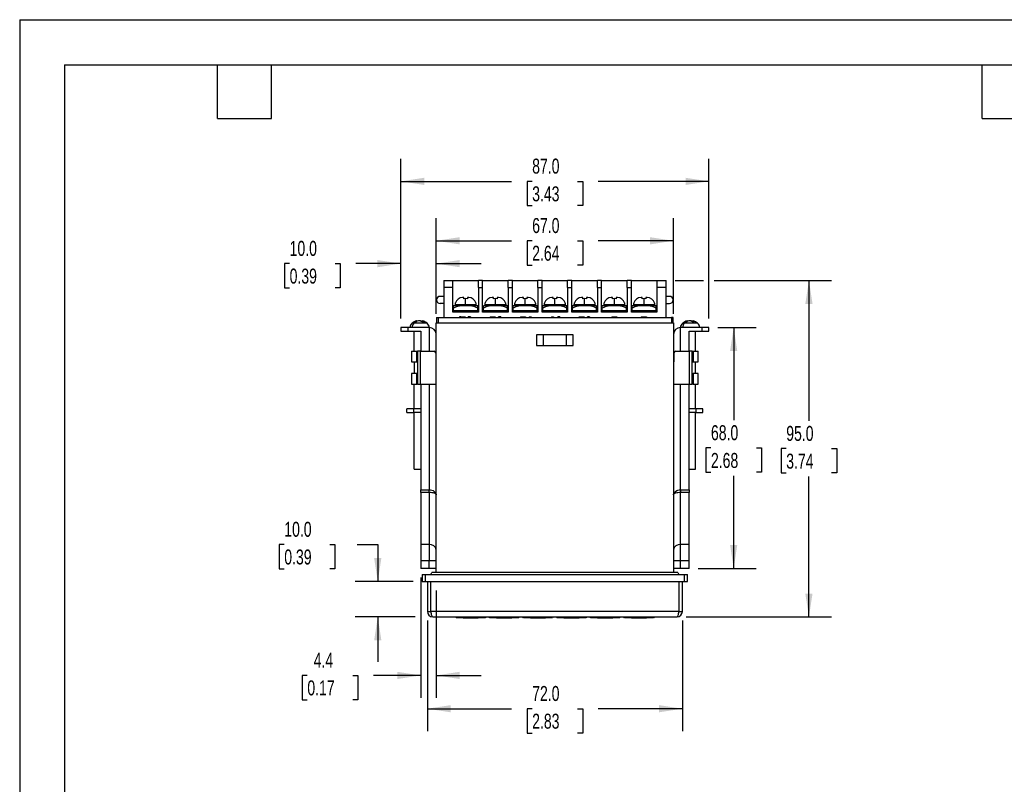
# Model space of a CAD drawing. Header units: millimetres. Extents: x 0 to 559, y 0 to 432.
# Tile 2 of 7: x 0 to 278, y 216 to 432. Entities that reach past the tile are written whole.
import ezdxf

# ---------------------------------------------------------------- set-up
doc = ezdxf.new("R2010")
doc.units = ezdxf.units.MM
doc.header["$LTSCALE"] = 2
doc.layers.add('DIMENSIONS', color=140, linetype='Continuous', lineweight=25)
doc.layers.add('TEXT', color=140, linetype='Continuous', lineweight=25)
doc.styles.add('SLDTEXTSTYLE0', font='TXT', dxfattribs={"width": 0.7})
doc.dimstyles.new('SLDDIMSTYLE1', dxfattribs={"dimtxt": 4.316016, "dimasz": 6.604, "dimexe": 0, "dimexo": 0.0625, "dimgap": 1.079004, "dimtad": 0, "dimtih": 1, "dimtoh": 1, "dimdec": 1, "dimrnd": 1e-09, "dimzin": 4, "dimdsep": 46, "dimtxsty": 'SLDTEXTSTYLE0', "dimsah": 1, "dimcen": 0.09, "dimadec": 0, "dimazin": 1, "dimtfac": 1, "dimtdec": 1, "dimtofl": 0, "dimtmove": 0, "dimatfit": 3, "dimfxl": 0, "dimfrac": 2, "dimtolj": 1, "dimtzin": 12, "dimarcsym": 0})
doc.dimstyles.new('SLDDIMSTYLE2', dxfattribs={"dimtxt": 4.316016, "dimasz": 6.604, "dimexe": 0, "dimexo": 0.0625, "dimgap": 1.079004, "dimtad": 0, "dimtih": 1, "dimtoh": 1, "dimdec": 1, "dimrnd": 1e-09, "dimzin": 4, "dimdsep": 46, "dimtxsty": 'SLDTEXTSTYLE0', "dimsah": 1, "dimcen": 0.09, "dimadec": 0, "dimazin": 1, "dimtfac": 1, "dimtdec": 1, "dimtmove": 0, "dimatfit": 0, "dimfxl": 0, "dimfrac": 2, "dimtolj": 1, "dimtzin": 12, "dimarcsym": 0})
doc.dimstyles.new('SLDDIMSTYLE3', dxfattribs={"dimtxt": 4.316016, "dimasz": 6.604, "dimexe": 0, "dimexo": 0.0625, "dimgap": 1.079004, "dimtad": 0, "dimtih": 1, "dimtoh": 1, "dimdec": 1, "dimrnd": 1e-09, "dimzin": 12, "dimdsep": 46, "dimtxsty": 'SLDTEXTSTYLE0', "dimsah": 1, "dimcen": 0.09, "dimadec": 0, "dimazin": 3, "dimtfac": 1, "dimtdec": 1, "dimtmove": 0, "dimatfit": 0, "dimfxl": 0, "dimfrac": 2, "dimtolj": 1, "dimtzin": 12, "dimarcsym": 0})

# ---------------------------------------------------------------- blocks, each defined once
blk = doc.blocks.new('_D_14')
at = {"layer": 'DIMENSIONS'}
for p, q in [((115.15, 262.14), (115.15, 230.9)), ((187.15, 262.14), (187.15, 230.9)), ((115.15, 237.25), (138.89, 237.25)), ((144.74, 237.25), (143.29, 237.25)), ((143.29, 237.25), (143.29, 230.39)), ((157.56, 237.25), (159.01, 237.25)), ((159.01, 237.25), (159.01, 230.39)), ((187.15, 237.25), (163.41, 237.25)), ((143.29, 230.39), (144.74, 230.39)), ((159.01, 230.39), (157.56, 230.39))]:
    blk.add_line(p, q, dxfattribs=at)
for points in [[(115.15, 237.25), (121.75, 236.23), (121.75, 238.26)], [(187.15, 237.25), (180.55, 238.26), (180.55, 236.23)]]:
    blk.add_solid(points, dxfattribs=at)
at = {"layer": 'DIMENSIONS', "char_height": 4.233, "attachment_point": 1, "style": 'SLDTEXTSTYLE0'}
for s, insert in [('72.0', (144.74, 243.67)), ('2.83', (144.74, 235.84))]:
    blk.add_mtext(s, dxfattribs=dict(at, insert=insert))
blk = doc.blocks.new('_D_15')
at = {"layer": 'DIMENSIONS'}
for p, q in [((117.65, 348.72), (117.65, 375.73)), ((184.65, 348.72), (184.65, 375.73)), ((117.65, 369.38), (138.89, 369.38)), ((144.74, 369.38), (143.29, 369.38)), ((143.29, 369.38), (143.29, 362.52)), ((157.56, 369.38), (159.01, 369.38)), ((159.01, 369.38), (159.01, 362.52)), ((184.65, 369.38), (163.41, 369.38)), ((143.29, 362.52), (144.74, 362.52)), ((159.01, 362.52), (157.56, 362.52))]:
    blk.add_line(p, q, dxfattribs=at)
for points in [[(117.65, 369.38), (124.25, 368.36), (124.25, 370.39)], [(184.65, 369.38), (178.05, 370.39), (178.05, 368.36)]]:
    blk.add_solid(points, dxfattribs=at)
at = {"layer": 'DIMENSIONS', "char_height": 4.233, "attachment_point": 1, "style": 'SLDTEXTSTYLE0'}
for s, insert in [('67.0', (144.74, 375.8)), ('2.64', (144.74, 367.98))]:
    blk.add_mtext(s, dxfattribs=dict(at, insert=insert))
blk = doc.blocks.new('_D_16')
at = {"layer": 'DIMENSIONS'}
for p, q in [((107.65, 347.42), (107.65, 392.51)), ((194.65, 347.42), (194.65, 392.51)), ((107.65, 386.16), (138.89, 386.16)), ((144.74, 386.16), (143.29, 386.16)), ((143.29, 386.16), (143.29, 379.3)), ((157.56, 386.16), (159.01, 386.16)), ((159.01, 386.16), (159.01, 379.3)), ((194.65, 386.16), (163.41, 386.16)), ((143.29, 379.3), (144.74, 379.3)), ((159.01, 379.3), (157.56, 379.3))]:
    blk.add_line(p, q, dxfattribs=at)
for points in [[(107.65, 386.16), (114.25, 385.14), (114.25, 387.17)], [(194.65, 386.16), (188.05, 387.17), (188.05, 385.14)]]:
    blk.add_solid(points, dxfattribs=at)
at = {"layer": 'DIMENSIONS', "char_height": 4.233, "attachment_point": 1, "style": 'SLDTEXTSTYLE0'}
for s, insert in [('87.0', (144.74, 392.58)), ('3.43', (144.74, 384.75))]:
    blk.add_mtext(s, dxfattribs=dict(at, insert=insert))
blk = doc.blocks.new('_D_17')
at = {"layer": 'DIMENSIONS'}
for p, q in [((185.09, 358.18), (193.13, 358.18)), ((196.17, 358.18), (229.25, 358.18)), ((222.9, 358.18), (222.9, 318.5)), ((216.49, 310.68), (215.04, 310.68)), ((215.04, 310.68), (215.04, 303.82)), ((229.31, 310.68), (230.76, 310.68)), ((230.76, 310.68), (230.76, 303.82)), ((215.04, 303.82), (216.49, 303.82)), ((230.76, 303.82), (229.31, 303.82)), ((222.9, 263.18), (222.9, 302.85)), ((188.19, 263.18), (229.25, 263.18))]:
    blk.add_line(p, q, dxfattribs=at)
for points in [[(222.9, 358.18), (221.88, 351.57), (223.92, 351.57)], [(222.9, 263.18), (223.92, 269.78), (221.88, 269.78)]]:
    blk.add_solid(points, dxfattribs=at)
at = {"layer": 'DIMENSIONS', "char_height": 4.233, "attachment_point": 1, "style": 'SLDTEXTSTYLE0'}
for s, insert in [('95.0', (216.49, 317.1)), ('3.74', (216.49, 309.27))]:
    blk.add_mtext(s, dxfattribs=dict(at, insert=insert))
blk = doc.blocks.new('_D_18')
at = {"layer": 'DIMENSIONS'}
for p, q in [((74.73, 283.61), (73.28, 283.61)), ((73.28, 283.61), (73.28, 276.75)), ((87.56, 283.61), (89.01, 283.61)), ((89.01, 283.61), (89.01, 276.75)), ((95.34, 283.61), (101.13, 283.61)), ((101.13, 283.61), (101.13, 273.18)), ((73.28, 276.75), (74.73, 276.75)), ((89.01, 276.75), (87.56, 276.75)), ((111.11, 273.18), (94.78, 273.18)), ((111.73, 263.18), (94.78, 263.18)), ((101.13, 263.18), (101.13, 250.48))]:
    blk.add_line(p, q, dxfattribs=at)
for points in [[(101.13, 273.18), (102.15, 279.78), (100.11, 279.78)], [(101.13, 263.18), (100.11, 256.57), (102.15, 256.57)]]:
    blk.add_solid(points, dxfattribs=at)
at = {"layer": 'DIMENSIONS', "char_height": 4.233, "attachment_point": 1, "style": 'SLDTEXTSTYLE0'}
for s, insert in [('10.0', (74.73, 290.03)), ('0.39', (74.73, 282.21))]:
    blk.add_mtext(s, dxfattribs=dict(at, insert=insert))
blk = doc.blocks.new('_D_19')
at = {"layer": 'DIMENSIONS'}
for p, q in [((197.19, 344.88), (208, 344.88)), ((201.65, 344.88), (201.65, 318.7)), ((195.23, 310.88), (193.79, 310.88)), ((193.79, 310.88), (193.79, 304.02)), ((208.06, 310.88), (209.51, 310.88)), ((209.51, 310.88), (209.51, 304.02)), ((193.79, 304.02), (195.23, 304.02)), ((209.51, 304.02), (208.06, 304.02)), ((201.65, 276.88), (201.65, 303.05)), ((191.59, 276.88), (208, 276.88))]:
    blk.add_line(p, q, dxfattribs=at)
for points in [[(201.65, 344.88), (200.63, 338.27), (202.66, 338.27)], [(201.65, 276.88), (202.66, 283.48), (200.63, 283.48)]]:
    blk.add_solid(points, dxfattribs=at)
at = {"layer": 'DIMENSIONS', "char_height": 4.233, "attachment_point": 1, "style": 'SLDTEXTSTYLE0'}
for s, insert in [('68.0', (195.23, 317.3)), ('2.68', (195.23, 309.47))]:
    blk.add_mtext(s, dxfattribs=dict(at, insert=insert))
blk = doc.blocks.new('_D_20')
at = {"layer": 'DIMENSIONS'}
for p, q in [((107.65, 347.42), (107.65, 369.28)), ((117.65, 348.72), (117.65, 369.28)), ((76.24, 362.93), (74.79, 362.93)), ((74.79, 362.93), (74.79, 356.07)), ((89.06, 362.93), (90.51, 362.93)), ((90.51, 362.93), (90.51, 356.07)), ((107.65, 362.93), (94.91, 362.93)), ((117.65, 362.93), (130.35, 362.93)), ((74.79, 356.07), (76.24, 356.07)), ((90.51, 356.07), (89.06, 356.07))]:
    blk.add_line(p, q, dxfattribs=at)
for points in [[(107.65, 362.93), (101.05, 363.94), (101.05, 361.91)], [(117.65, 362.93), (124.25, 361.91), (124.25, 363.94)]]:
    blk.add_solid(points, dxfattribs=at)
at = {"layer": 'DIMENSIONS', "char_height": 4.233, "attachment_point": 1, "style": 'SLDTEXTSTYLE0'}
for s, insert in [('10.0', (76.24, 369.35)), ('0.39', (76.24, 361.52))]:
    blk.add_mtext(s, dxfattribs=dict(at, insert=insert))
blk = doc.blocks.new('_D_21')
at = {"layer": 'DIMENSIONS'}
for p, q in [((113.25, 274.34), (113.25, 240.3)), ((117.65, 270.64), (117.65, 240.3)), ((81.24, 246.65), (79.79, 246.65)), ((79.79, 246.65), (79.79, 239.79)), ((94.06, 246.65), (95.51, 246.65)), ((95.51, 246.65), (95.51, 239.79)), ((113.25, 246.65), (99.91, 246.65)), ((117.65, 246.65), (130.35, 246.65)), ((79.79, 239.79), (81.24, 239.79)), ((95.51, 239.79), (94.06, 239.79))]:
    blk.add_line(p, q, dxfattribs=at)
for points in [[(113.25, 246.65), (106.65, 247.67), (106.65, 245.63)], [(117.65, 246.65), (124.25, 245.63), (124.25, 247.67)]]:
    blk.add_solid(points, dxfattribs=at)
at = {"layer": 'DIMENSIONS', "char_height": 4.233, "attachment_point": 1, "style": 'SLDTEXTSTYLE0'}
for s, insert in [('4.4', (83.03, 253.07)), ('0.17', (81.24, 245.25))]:
    blk.add_mtext(s, dxfattribs=dict(at, insert=insert))

msp = doc.modelspace()

# ---------------------------------------------------------------- linework, layer by layer
at = {"color": 7, "linetype": 'Continuous'}
for q in [(0, 0.01), (558.8, 431.81)]:
    msp.add_line((0, 431.81), q, dxfattribs=at)
for p, q in [((119.75, 358.18), (122.35, 358.18)), ((119.75, 358.18), (119.75, 356.21)), ((122.35, 356.21), (119.75, 356.21)), ((119.75, 356.21), (119.75, 347.68)), ((122.35, 356.21), (122.35, 358.18)), ((122.35, 358.18), (129.55, 358.18)), ((122.35, 349.18), (122.35, 356.21)), ((130.75, 358.18), (129.55, 358.18)), ((129.55, 356.21), (129.55, 358.18)), ((129.55, 356.21), (129.55, 349.18)), ((129.55, 356.21), (130.75, 356.21)), ((130.75, 356.21), (130.75, 358.18)), ((130.75, 358.18), (137.95, 358.18)), ((130.75, 349.18), (130.75, 356.21)), ((139.15, 358.18), (137.95, 358.18)), ((137.95, 356.21), (137.95, 358.18)), ((137.95, 356.21), (137.95, 349.18)), ((137.95, 356.21), (139.15, 356.21)), ((139.15, 356.21), (139.15, 358.18)), ((139.15, 358.18), (146.35, 358.18)), ((139.15, 349.18), (139.15, 356.21)), ((147.55, 358.18), (146.35, 358.18)), ((146.35, 356.21), (146.35, 358.18)), ((146.35, 356.21), (146.35, 349.18)), ((146.35, 356.21), (147.55, 356.21)), ((147.55, 356.21), (147.55, 358.18)), ((147.55, 358.18), (154.75, 358.18)), ((147.55, 349.18), (147.55, 356.21)), ((155.95, 358.18), (154.75, 358.18)), ((154.75, 356.21), (154.75, 358.18)), ((154.75, 356.21), (154.75, 349.18)), ((154.75, 356.21), (155.95, 356.21)), ((155.95, 356.21), (155.95, 358.18)), ((155.95, 358.18), (163.15, 358.18)), ((155.95, 349.18), (155.95, 356.21)), ((164.35, 358.18), (163.15, 358.18)), ((163.15, 356.21), (163.15, 358.18)), ((163.15, 356.21), (163.15, 349.18)), ((163.15, 356.21), (164.35, 356.21)), ((164.35, 356.21), (164.35, 358.18)), ((164.35, 358.18), (171.55, 358.18)), ((164.35, 349.18), (164.35, 356.21)), ((172.75, 358.18), (171.55, 358.18)), ((171.55, 356.21), (171.55, 358.18)), ((171.55, 356.21), (171.55, 349.18)), ((171.55, 356.21), (172.75, 356.21)), ((172.75, 356.21), (172.75, 358.18)), ((172.75, 358.18), (179.95, 358.18)), ((172.75, 349.18), (172.75, 356.21)), ((179.95, 358.18), (182.55, 358.18)), ((179.95, 358.18), (179.95, 356.21)), ((179.95, 356.21), (179.95, 349.18)), ((182.55, 356.21), (179.95, 356.21)), ((182.55, 356.21), (182.55, 358.18)), ((182.55, 347.68), (182.55, 356.21)), ((119.75, 353.68), (118.75, 353.68)), ((125.45, 353.33), (125.08, 353.33)), ((125.45, 353.02), (125.45, 353.33)), ((126.45, 353.33), (126.45, 353.02)), ((126.82, 353.33), (126.45, 353.33)), ((133.85, 353.33), (133.48, 353.33)), ((133.85, 353.02), (133.85, 353.33)), ((134.85, 353.33), (134.85, 353.02)), ((135.22, 353.33), (134.85, 353.33)), ((142.25, 353.33), (141.88, 353.33)), ((142.25, 353.02), (142.25, 353.33)), ((143.25, 353.33), (143.25, 353.02)), ((143.62, 353.33), (143.25, 353.33)), ((150.65, 353.33), (150.28, 353.33)), ((150.65, 353.02), (150.65, 353.33)), ((151.65, 353.33), (151.65, 353.02)), ((152.02, 353.33), (151.65, 353.33)), ((159.05, 353.33), (158.68, 353.33)), ((159.05, 353.02), (159.05, 353.33)), ((160.05, 353.33), (160.05, 353.02)), ((160.42, 353.33), (160.05, 353.33)), ((167.45, 353.33), (167.08, 353.33)), ((167.45, 353.02), (167.45, 353.33)), ((168.45, 353.33), (168.45, 353.02)), ((168.82, 353.33), (168.45, 353.33)), ((175.85, 353.33), (175.48, 353.33)), ((175.85, 353.02), (175.85, 353.33)), ((176.85, 353.33), (176.85, 353.02)), ((177.22, 353.33), (176.85, 353.33)), ((183.55, 353.68), (182.55, 353.68)), ((119.75, 351.68), (118.75, 351.68)), ((122.55, 350.33), (122.55, 351.02)), ((125.95, 351.03), (122.64, 351.03)), ((122.95, 351.33), (122.95, 351.03)), ((125.95, 351.33), (122.95, 351.33)), ((123.01, 351.83), (123.06, 351.83)), ((125.95, 353.06), (125.45, 353.02)), ((125.95, 351.33), (125.95, 353.06)), ((126.45, 353.02), (125.95, 353.06)), ((125.95, 351.33), (125.95, 351.03)), ((128.95, 351.33), (125.95, 351.33)), ((125.95, 351.03), (125.95, 351.02)), ((129.26, 351.03), (125.95, 351.03)), ((128.84, 351.83), (128.89, 351.83)), ((128.95, 351.03), (128.95, 351.33)), ((129.35, 350.33), (129.35, 351.02)), ((130.95, 350.33), (130.95, 351.02)), ((134.35, 351.03), (131.04, 351.03)), ((131.35, 351.33), (131.35, 351.03)), ((134.35, 351.33), (131.35, 351.33)), ((131.41, 351.83), (131.46, 351.83)), ((134.35, 353.06), (133.85, 353.02)), ((134.35, 351.33), (134.35, 353.06)), ((134.85, 353.02), (134.35, 353.06)), ((134.35, 351.33), (134.35, 351.03)), ((137.35, 351.33), (134.35, 351.33)), ((134.35, 351.03), (134.35, 351.02)), ((137.66, 351.03), (134.35, 351.03)), ((137.24, 351.83), (137.29, 351.83)), ((137.35, 351.03), (137.35, 351.33)), ((137.75, 350.33), (137.75, 351.02)), ((139.35, 350.33), (139.35, 351.02)), ((142.75, 351.03), (139.44, 351.03)), ((139.75, 351.33), (139.75, 351.03)), ((142.75, 351.33), (139.75, 351.33)), ((139.81, 351.83), (139.86, 351.83)), ((142.75, 353.06), (142.25, 353.02)), ((142.75, 351.33), (142.75, 353.06)), ((143.25, 353.02), (142.75, 353.06)), ((142.75, 351.33), (142.75, 351.03)), ((145.75, 351.33), (142.75, 351.33)), ((142.75, 351.03), (142.75, 351.02)), ((146.06, 351.03), (142.75, 351.03)), ((145.64, 351.83), (145.69, 351.83)), ((145.75, 351.03), (145.75, 351.33)), ((146.15, 350.33), (146.15, 351.02)), ((147.75, 350.33), (147.75, 351.02)), ((151.15, 351.03), (147.84, 351.03)), ((148.15, 351.33), (148.15, 351.03)), ((151.15, 351.33), (148.15, 351.33)), ((148.21, 351.83), (148.26, 351.83)), ((151.15, 353.06), (150.65, 353.02)), ((151.15, 351.33), (151.15, 353.06)), ((151.65, 353.02), (151.15, 353.06)), ((151.15, 351.33), (151.15, 351.03)), ((154.15, 351.33), (151.15, 351.33)), ((151.15, 351.03), (151.15, 351.02)), ((154.46, 351.03), (151.15, 351.03)), ((154.04, 351.83), (154.09, 351.83)), ((154.15, 351.03), (154.15, 351.33)), ((154.55, 350.33), (154.55, 351.02)), ((156.15, 350.33), (156.15, 351.02)), ((159.55, 351.03), (156.24, 351.03)), ((156.55, 351.33), (156.55, 351.03)), ((159.55, 351.33), (156.55, 351.33)), ((156.61, 351.83), (156.66, 351.83)), ((159.55, 353.06), (159.05, 353.02)), ((159.55, 351.33), (159.55, 353.06)), ((160.05, 353.02), (159.55, 353.06)), ((159.55, 351.33), (159.55, 351.03)), ((162.55, 351.33), (159.55, 351.33)), ((159.55, 351.03), (159.55, 351.02)), ((162.86, 351.03), (159.55, 351.03)), ((162.44, 351.83), (162.49, 351.83)), ((162.55, 351.03), (162.55, 351.33)), ((162.95, 350.33), (162.95, 351.02)), ((164.55, 350.33), (164.55, 351.02)), ((167.95, 351.03), (164.64, 351.03)), ((164.95, 351.33), (164.95, 351.03)), ((167.95, 351.33), (164.95, 351.33)), ((165.01, 351.83), (165.06, 351.83)), ((167.95, 353.06), (167.45, 353.02)), ((167.95, 351.33), (167.95, 353.06)), ((168.45, 353.02), (167.95, 353.06)), ((167.95, 351.33), (167.95, 351.03)), ((170.95, 351.33), (167.95, 351.33)), ((167.95, 351.03), (167.95, 351.02)), ((171.26, 351.03), (167.95, 351.03)), ((170.84, 351.83), (170.89, 351.83)), ((170.95, 351.03), (170.95, 351.33)), ((171.35, 350.33), (171.35, 351.02)), ((172.95, 350.33), (172.95, 351.02)), ((176.35, 351.03), (173.04, 351.03)), ((173.35, 351.33), (173.35, 351.03)), ((176.35, 351.33), (173.35, 351.33)), ((173.41, 351.83), (173.46, 351.83)), ((176.35, 353.06), (175.85, 353.02)), ((176.35, 351.33), (176.35, 353.06)), ((176.85, 353.02), (176.35, 353.06)), ((176.35, 351.33), (176.35, 351.03)), ((179.35, 351.33), (176.35, 351.33)), ((176.35, 351.03), (176.35, 351.02)), ((179.66, 351.03), (176.35, 351.03)), ((179.24, 351.83), (179.29, 351.83)), ((179.35, 351.03), (179.35, 351.33)), ((179.75, 350.33), (179.75, 351.02)), ((182.55, 351.68), (183.55, 351.68)), ((117.75, 347.68), (117.75, 346.18)), ((117.75, 347.68), (118.25, 347.68)), ((118.25, 346.18), (118.25, 347.68)), ((118.25, 347.68), (184.05, 347.68)), ((129.55, 349.18), (122.35, 349.18)), ((122.45, 349.58), (122.45, 349.18)), ((129.45, 349.58), (122.45, 349.58)), ((122.55, 349.58), (122.55, 350.33)), ((124.2, 347.88), (124.2, 347.68)), ((124.21, 347.88), (124.2, 347.88)), ((124.21, 347.88), (124.21, 347.68)), ((124.22, 347.88), (124.21, 347.88)), ((124.22, 347.88), (124.22, 347.68)), ((124.25, 347.88), (124.22, 347.88)), ((124.25, 347.88), (124.25, 347.68)), ((124.28, 347.88), (124.25, 347.88)), ((124.28, 347.88), (124.28, 347.68)), ((124.58, 347.88), (124.28, 347.88)), ((124.58, 347.88), (124.58, 347.68)), ((124.58, 347.88), (124.6, 347.88)), ((124.58, 347.88), (124.58, 347.68)), ((124.58, 347.88), (124.58, 347.88)), ((124.6, 347.88), (124.6, 347.68)), ((124.6, 347.88), (124.63, 347.88)), ((124.63, 347.88), (124.63, 347.68)), ((124.63, 347.88), (124.67, 347.88)), ((124.67, 347.88), (124.67, 347.68)), ((124.67, 347.88), (124.71, 347.88)), ((124.71, 347.88), (124.71, 347.68)), ((124.71, 347.88), (124.76, 347.88)), ((124.76, 347.88), (124.76, 347.68)), ((124.76, 347.88), (124.81, 347.88)), ((124.81, 347.88), (124.81, 347.68)), ((124.81, 347.88), (125.75, 347.88)), ((125.75, 347.88), (125.75, 347.68)), ((125.75, 347.88), (125.79, 347.88)), ((125.79, 347.88), (125.79, 347.68)), ((126.7, 347.88), (126.7, 347.68)), ((126.72, 347.88), (126.7, 347.88)), ((126.7, 347.68), (126.7, 347.88)), ((126.7, 347.88), (126.7, 347.88)), ((126.72, 347.88), (126.72, 347.68)), ((126.75, 347.88), (126.72, 347.88)), ((126.75, 347.88), (126.75, 347.68)), ((126.77, 347.88), (126.75, 347.88)), ((126.77, 347.88), (126.77, 347.68)), ((126.81, 347.88), (126.77, 347.88)), ((126.81, 347.88), (126.81, 347.68)), ((126.84, 347.88), (126.81, 347.88)), ((126.84, 347.88), (126.84, 347.68)), ((126.85, 347.88), (126.84, 347.88)), ((126.85, 347.88), (126.85, 347.68)), ((126.86, 347.88), (126.85, 347.88)), ((126.86, 347.88), (126.86, 347.68)), ((126.89, 347.88), (126.86, 347.88)), ((126.89, 347.88), (126.89, 347.68)), ((126.97, 347.88), (126.89, 347.88)), ((126.97, 347.88), (126.97, 347.68)), ((127.11, 347.88), (126.97, 347.88)), ((127.11, 347.88), (127.11, 347.68)), ((127.23, 347.88), (127.11, 347.88)), ((127.23, 347.88), (127.23, 347.68)), ((127.25, 347.88), (127.23, 347.88)), ((127.25, 347.88), (127.25, 347.68)), ((127.27, 347.88), (127.25, 347.88)), ((127.27, 347.88), (127.27, 347.68)), ((127.29, 347.88), (127.27, 347.88)), ((127.29, 347.88), (127.29, 347.68)), ((127.3, 347.88), (127.29, 347.88)), ((127.3, 347.88), (127.3, 347.68)), ((129.35, 349.58), (129.35, 350.33)), ((129.45, 349.18), (129.45, 349.58)), ((137.95, 349.18), (130.75, 349.18)), ((130.85, 349.58), (130.85, 349.18)), ((137.85, 349.58), (130.85, 349.58)), ((130.95, 349.58), (130.95, 350.33)), ((132.9, 347.88), (132.9, 347.68)), ((132.9, 347.88), (132.94, 347.88)), ((132.94, 347.88), (132.94, 347.68)), ((132.94, 347.88), (132.95, 347.88)), ((132.95, 347.88), (132.95, 347.68)), ((132.95, 347.88), (133, 347.88)), ((133, 347.88), (133, 347.68)), ((133, 347.88), (133.12, 347.88)), ((133.12, 347.88), (133.12, 347.68)), ((133.12, 347.88), (133.37, 347.88)), ((133.37, 347.88), (133.37, 347.68)), ((133.37, 347.88), (133.6, 347.88)), ((133.6, 347.88), (133.6, 347.68)), ((133.6, 347.88), (133.89, 347.88)), ((133.89, 347.88), (133.89, 347.68)), ((133.89, 347.88), (134.08, 347.88)), ((134.08, 347.88), (134.08, 347.68)), ((134.08, 347.88), (134.21, 347.88)), ((134.21, 347.88), (134.21, 347.68)), ((134.21, 347.88), (134.24, 347.88)), ((134.24, 347.88), (134.24, 347.68)), ((134.24, 347.88), (134.27, 347.88)), ((134.27, 347.88), (134.27, 347.68)), ((134.27, 347.88), (134.3, 347.88)), ((134.3, 347.88), (134.3, 347.68)), ((134.3, 347.88), (134.3, 347.68)), ((134.3, 347.88), (134.3, 347.88)), ((135.27, 347.68), (135.27, 347.88)), ((135.28, 347.88), (135.27, 347.88)), ((135.28, 347.88), (135.28, 347.68)), ((135.3, 347.88), (135.28, 347.88)), ((135.3, 347.88), (135.3, 347.68)), ((135.33, 347.88), (135.3, 347.88)), ((135.33, 347.88), (135.33, 347.68)), ((135.35, 347.88), (135.33, 347.88)), ((135.35, 347.88), (135.35, 347.68)), ((135.39, 347.88), (135.35, 347.88)), ((135.39, 347.88), (135.39, 347.68)), ((135.42, 347.88), (135.39, 347.88)), ((135.42, 347.88), (135.42, 347.68)), ((135.43, 347.88), (135.42, 347.88)), ((135.43, 347.88), (135.43, 347.68)), ((135.44, 347.88), (135.43, 347.88)), ((135.44, 347.88), (135.44, 347.68)), ((135.47, 347.88), (135.44, 347.88)), ((135.47, 347.88), (135.47, 347.68)), ((135.55, 347.88), (135.47, 347.88)), ((135.55, 347.88), (135.55, 347.68)), ((135.69, 347.88), (135.55, 347.88)), ((135.69, 347.88), (135.69, 347.68)), ((135.81, 347.88), (135.69, 347.88)), ((135.81, 347.88), (135.81, 347.68)), ((135.83, 347.88), (135.81, 347.88)), ((135.83, 347.88), (135.83, 347.68)), ((135.85, 347.88), (135.83, 347.88)), ((135.85, 347.88), (135.85, 347.68)), ((135.87, 347.88), (135.85, 347.88)), ((135.87, 347.88), (135.87, 347.68)), ((135.88, 347.88), (135.87, 347.88)), ((135.88, 347.88), (135.88, 347.68)), ((137.75, 349.58), (137.75, 350.33)), ((137.85, 349.18), (137.85, 349.58)), ((146.35, 349.18), (139.15, 349.18)), ((146.25, 349.58), (139.25, 349.58)), ((139.25, 349.58), (139.25, 349.18)), ((139.35, 349.58), (139.35, 350.33)), ((141.48, 347.88), (141.48, 347.68)), ((141.48, 347.88), (141.49, 347.88)), ((141.49, 347.88), (141.49, 347.68)), ((141.49, 347.88), (141.5, 347.88)), ((141.5, 347.88), (141.5, 347.68)), ((141.5, 347.88), (141.53, 347.88)), ((141.53, 347.88), (141.53, 347.68)), ((141.53, 347.88), (141.58, 347.88)), ((141.58, 347.88), (141.58, 347.68)), ((141.58, 347.88), (141.69, 347.88)), ((141.69, 347.88), (141.69, 347.68)), ((141.69, 347.88), (141.95, 347.88)), ((141.95, 347.88), (141.95, 347.68)), ((141.95, 347.88), (142.18, 347.88)), ((142.18, 347.88), (142.18, 347.68)), ((142.18, 347.88), (142.47, 347.88)), ((142.47, 347.88), (142.47, 347.68)), ((142.47, 347.88), (142.66, 347.88)), ((142.66, 347.88), (142.66, 347.68)), ((142.66, 347.88), (142.79, 347.88)), ((142.79, 347.88), (142.79, 347.68)), ((142.79, 347.88), (142.82, 347.88)), ((142.82, 347.88), (142.82, 347.68)), ((142.85, 347.88), (142.82, 347.88)), ((142.85, 347.88), (142.85, 347.68)), ((142.88, 347.88), (142.85, 347.88)), ((142.88, 347.88), (142.88, 347.68)), ((143.85, 347.88), (143.85, 347.68)), ((143.85, 347.88), (143.86, 347.88)), ((143.86, 347.88), (143.86, 347.68)), ((143.86, 347.88), (143.88, 347.88)), ((143.88, 347.88), (143.88, 347.68)), ((143.88, 347.88), (143.9, 347.88)), ((143.9, 347.88), (143.9, 347.68)), ((143.9, 347.88), (143.93, 347.88)), ((143.93, 347.88), (143.93, 347.68)), ((143.93, 347.88), (143.97, 347.88)), ((143.97, 347.88), (143.97, 347.68)), ((143.97, 347.88), (143.99, 347.88)), ((143.99, 347.88), (143.99, 347.68)), ((143.99, 347.88), (144.01, 347.88)), ((144.01, 347.88), (144.01, 347.68)), ((144.01, 347.88), (144.02, 347.88)), ((144.02, 347.88), (144.02, 347.68)), ((144.02, 347.88), (144.05, 347.88)), ((144.05, 347.88), (144.05, 347.68)), ((144.05, 347.88), (144.13, 347.88)), ((144.13, 347.88), (144.13, 347.68)), ((144.13, 347.88), (144.27, 347.88)), ((144.27, 347.88), (144.27, 347.68)), ((144.27, 347.88), (144.39, 347.88)), ((144.39, 347.88), (144.39, 347.68)), ((144.39, 347.88), (144.41, 347.88)), ((144.41, 347.88), (144.41, 347.68)), ((144.41, 347.88), (144.43, 347.88)), ((144.43, 347.88), (144.43, 347.68)), ((144.43, 347.88), (144.45, 347.88)), ((144.45, 347.88), (144.45, 347.68)), ((144.45, 347.88), (144.46, 347.88)), ((144.46, 347.88), (144.46, 347.68)), ((146.15, 349.58), (146.15, 350.33)), ((146.25, 349.18), (146.25, 349.58)), ((154.75, 349.18), (147.55, 349.18)), ((154.65, 349.58), (147.65, 349.58)), ((147.65, 349.58), (147.65, 349.18)), ((147.75, 349.58), (147.75, 350.33)), ((150.16, 347.88), (150.16, 347.68)), ((150.16, 347.88), (150.18, 347.88)), ((150.16, 347.88), (150.16, 347.68)), ((150.16, 347.88), (150.16, 347.88)), ((150.18, 347.88), (150.18, 347.68)), ((150.18, 347.88), (150.21, 347.88)), ((150.21, 347.88), (150.21, 347.68)), ((150.21, 347.88), (150.24, 347.88)), ((150.24, 347.88), (150.24, 347.68)), ((150.24, 347.88), (150.27, 347.88)), ((150.27, 347.88), (150.27, 347.68)), ((150.27, 347.88), (150.3, 347.88)), ((150.3, 347.88), (150.3, 347.68)), ((150.3, 347.88), (150.31, 347.88)), ((150.31, 347.88), (150.31, 347.68)), ((150.31, 347.88), (150.32, 347.88)), ((150.32, 347.88), (150.32, 347.68)), ((150.32, 347.88), (150.36, 347.88)), ((150.36, 347.88), (150.36, 347.68)), ((150.36, 347.88), (150.43, 347.88)), ((150.43, 347.88), (150.43, 347.68)), ((150.43, 347.88), (150.57, 347.88)), ((150.57, 347.88), (150.57, 347.68)), ((150.57, 347.88), (150.69, 347.88)), ((150.69, 347.88), (150.69, 347.68)), ((150.69, 347.88), (150.71, 347.88)), ((150.71, 347.88), (150.71, 347.68)), ((150.71, 347.88), (150.74, 347.88)), ((150.74, 347.88), (150.74, 347.68)), ((150.74, 347.88), (150.75, 347.88)), ((150.75, 347.88), (150.75, 347.68)), ((150.75, 347.88), (150.76, 347.88)), ((150.76, 347.88), (150.76, 347.68)), ((151.96, 347.88), (151.96, 347.68)), ((151.96, 347.88), (151.97, 347.88)), ((151.97, 347.68), (151.97, 347.88)), ((151.99, 347.88), (151.97, 347.88)), ((151.99, 347.88), (151.99, 347.68)), ((152.01, 347.88), (151.99, 347.88)), ((152.01, 347.88), (152.01, 347.68)), ((152.04, 347.88), (152.01, 347.88)), ((152.04, 347.88), (152.04, 347.68)), ((152.07, 347.88), (152.04, 347.88)), ((152.07, 347.88), (152.07, 347.68)), ((152.1, 347.88), (152.07, 347.88)), ((152.1, 347.88), (152.1, 347.68)), ((152.12, 347.88), (152.1, 347.88)), ((152.12, 347.88), (152.12, 347.68)), ((152.12, 347.88), (152.12, 347.68)), ((152.12, 347.88), (152.12, 347.88)), ((152.16, 347.88), (152.12, 347.88)), ((152.16, 347.88), (152.16, 347.68)), ((152.24, 347.88), (152.16, 347.88)), ((152.24, 347.88), (152.24, 347.68)), ((152.38, 347.88), (152.24, 347.88)), ((152.38, 347.88), (152.38, 347.68)), ((152.5, 347.88), (152.38, 347.88)), ((152.5, 347.88), (152.5, 347.68)), ((152.52, 347.88), (152.5, 347.88)), ((152.52, 347.88), (152.52, 347.68)), ((152.54, 347.88), (152.52, 347.88)), ((152.54, 347.88), (152.54, 347.68)), ((152.55, 347.88), (152.54, 347.88)), ((152.55, 347.88), (152.55, 347.68)), ((152.56, 347.88), (152.55, 347.88)), ((152.56, 347.88), (152.56, 347.68)), ((154.55, 349.58), (154.55, 350.33)), ((154.65, 349.18), (154.65, 349.58)), ((163.15, 349.18), (155.95, 349.18)), ((156.05, 349.58), (156.05, 349.18)), ((163.05, 349.58), (156.05, 349.58)), ((156.15, 349.58), (156.15, 350.33)), ((157.98, 347.68), (157.98, 347.88)), ((157.98, 347.88), (158.03, 347.88)), ((158.03, 347.88), (158.03, 347.68)), ((158.03, 347.88), (158.15, 347.88)), ((158.15, 347.88), (158.15, 347.68)), ((158.15, 347.88), (158.4, 347.88)), ((158.4, 347.88), (158.4, 347.68)), ((158.4, 347.88), (158.68, 347.88)), ((158.68, 347.88), (158.68, 347.68)), ((158.68, 347.88), (158.86, 347.88)), ((158.86, 347.88), (158.86, 347.68)), ((158.86, 347.88), (159.03, 347.88)), ((159.03, 347.88), (159.03, 347.68)), ((159.03, 347.88), (159.21, 347.88)), ((159.21, 347.88), (159.21, 347.68)), ((159.21, 347.88), (159.35, 347.88)), ((159.35, 347.88), (159.35, 347.68)), ((159.35, 347.88), (159.38, 347.88)), ((159.38, 347.88), (159.38, 347.68)), ((160.35, 347.68), (160.35, 347.88)), ((160.36, 347.88), (160.35, 347.88)), ((160.36, 347.88), (160.36, 347.68)), ((160.38, 347.88), (160.36, 347.88)), ((160.38, 347.88), (160.38, 347.68)), ((160.41, 347.88), (160.38, 347.88)), ((160.41, 347.88), (160.41, 347.68)), ((160.43, 347.88), (160.41, 347.88)), ((160.43, 347.88), (160.43, 347.68)), ((160.47, 347.88), (160.43, 347.88)), ((160.47, 347.88), (160.47, 347.68)), ((160.5, 347.88), (160.47, 347.88)), ((160.5, 347.88), (160.5, 347.68)), ((160.51, 347.88), (160.5, 347.88)), ((160.51, 347.88), (160.51, 347.68)), ((160.52, 347.88), (160.51, 347.88)), ((160.52, 347.88), (160.52, 347.68)), ((160.55, 347.88), (160.52, 347.88)), ((160.55, 347.88), (160.55, 347.68)), ((160.63, 347.88), (160.55, 347.88)), ((160.63, 347.88), (160.63, 347.68)), ((160.77, 347.88), (160.63, 347.88)), ((160.77, 347.88), (160.77, 347.68)), ((160.89, 347.88), (160.77, 347.88)), ((160.89, 347.88), (160.89, 347.68)), ((160.91, 347.88), (160.89, 347.88)), ((160.91, 347.88), (160.91, 347.68)), ((160.93, 347.88), (160.91, 347.88)), ((160.93, 347.88), (160.93, 347.68)), ((160.95, 347.88), (160.93, 347.88)), ((160.95, 347.88), (160.95, 347.68)), ((160.96, 347.88), (160.95, 347.88)), ((160.96, 347.88), (160.96, 347.68)), ((162.95, 349.58), (162.95, 350.33)), ((163.05, 349.18), (163.05, 349.58)), ((171.55, 349.18), (164.35, 349.18)), ((164.45, 349.58), (164.45, 349.18)), ((171.45, 349.58), (164.45, 349.58)), ((164.55, 349.58), (164.55, 350.33)), ((167.21, 347.88), (167.21, 347.68)), ((167.21, 347.88), (167.27, 347.88)), ((167.27, 347.88), (167.27, 347.68)), ((167.27, 347.88), (167.44, 347.88)), ((167.44, 347.88), (167.44, 347.68)), ((167.44, 347.88), (167.68, 347.88)), ((167.68, 347.88), (167.68, 347.68)), ((167.68, 347.88), (167.89, 347.88)), ((167.89, 347.88), (167.89, 347.68)), ((167.89, 347.88), (168.21, 347.88)), ((168.21, 347.88), (168.21, 347.68)), ((168.21, 347.88), (168.43, 347.88)), ((168.43, 347.88), (168.43, 347.68)), ((168.43, 347.88), (168.59, 347.88)), ((168.59, 347.88), (168.59, 347.68)), ((168.59, 347.88), (168.62, 347.88)), ((168.62, 347.88), (168.62, 347.68)), ((171.35, 349.58), (171.35, 350.33)), ((171.45, 349.18), (171.45, 349.58)), ((179.95, 349.18), (172.75, 349.18)), ((172.85, 349.58), (172.85, 349.18)), ((179.85, 349.58), (172.85, 349.58)), ((172.95, 349.58), (172.95, 350.33)), ((175.55, 347.88), (175.55, 347.68)), ((175.55, 347.88), (175.58, 347.88)), ((175.58, 347.88), (175.58, 347.68)), ((175.58, 347.88), (175.61, 347.88)), ((175.61, 347.88), (175.61, 347.68)), ((175.61, 347.88), (175.66, 347.88)), ((175.66, 347.88), (175.66, 347.68)), ((175.66, 347.88), (175.78, 347.88)), ((175.78, 347.88), (175.78, 347.68)), ((175.78, 347.88), (176.04, 347.88)), ((176.04, 347.68), (176.04, 347.88)), ((176.04, 347.88), (176.28, 347.88)), ((176.28, 347.88), (176.28, 347.68)), ((176.28, 347.88), (176.58, 347.88)), ((176.58, 347.88), (176.58, 347.68)), ((176.58, 347.88), (176.78, 347.88)), ((176.78, 347.88), (176.78, 347.68)), ((176.78, 347.88), (176.92, 347.88)), ((176.92, 347.88), (176.92, 347.68)), ((176.92, 347.88), (176.95, 347.88)), ((176.95, 347.88), (176.95, 347.68)), ((176.95, 347.88), (177, 347.88)), ((177, 347.88), (177, 347.68)), ((177, 347.88), (177.01, 347.88)), ((177.01, 347.88), (177.01, 347.68)), ((179.75, 349.58), (179.75, 350.33)), ((179.85, 349.18), (179.85, 349.58)), ((184.05, 347.68), (184.05, 346.18)), ((184.55, 347.68), (184.05, 347.68)), ((184.55, 346.18), (184.55, 347.68)), ((107.65, 344.88), (107.65, 343.88)), ((109.65, 344.88), (107.65, 344.88)), ((115.65, 344.88), (109.65, 344.88)), ((109.65, 344.88), (109.65, 343.88)), ((111.32, 346.12), (110.85, 346.12)), ((115.05, 346.12), (111.32, 346.12)), ((112, 346.47), (111.51, 346.47)), ((112.13, 346.77), (112.11, 346.77)), ((112.13, 346.77), (112.18, 346.77)), ((112.14, 346.54), (112.13, 346.77)), ((112.18, 346.77), (112.19, 346.56)), ((112.95, 346.77), (112.62, 346.77)), ((113.12, 346.77), (112.95, 346.77)), ((113.63, 346.47), (113.12, 346.77)), ((113.12, 346.77), (113.28, 346.77)), ((113.28, 346.77), (113.28, 346.68)), ((113.72, 346.77), (113.7, 346.47)), ((113.72, 346.77), (114.23, 346.47)), ((113.79, 346.77), (113.72, 346.77)), ((115.65, 344.88), (115.7, 344.88)), ((115.65, 344.88), (115.65, 338.18)), ((117.65, 275.68), (117.65, 346.18)), ((117.65, 346.18), (184.65, 346.18)), ((184.65, 346.18), (184.65, 275.68)), ((186.6, 344.88), (186.65, 344.88)), ((192.65, 344.88), (186.65, 344.88)), ((186.65, 338.18), (186.65, 344.88)), ((187.72, 346.12), (187.25, 346.12)), ((191.45, 346.12), (187.72, 346.12)), ((188.4, 346.47), (187.91, 346.47)), ((188.53, 346.77), (188.51, 346.77)), ((188.53, 346.77), (188.58, 346.77)), ((188.54, 346.54), (188.53, 346.77)), ((188.58, 346.77), (188.59, 346.56)), ((189.35, 346.77), (189.02, 346.77)), ((189.52, 346.77), (189.35, 346.77)), ((189.52, 346.77), (189.68, 346.77)), ((190.03, 346.47), (189.52, 346.77)), ((189.68, 346.77), (189.68, 346.68)), ((190.12, 346.77), (190.1, 346.47)), ((190.19, 346.77), (190.12, 346.77)), ((190.12, 346.77), (190.63, 346.47)), ((192.65, 344.88), (192.65, 343.88)), ((194.65, 344.88), (192.65, 344.88)), ((194.65, 343.88), (194.65, 344.88)), ((107.65, 343.88), (109.65, 343.88)), ((109.65, 343.88), (113.25, 343.88)), ((111.45, 338.18), (111.45, 343.88)), ((113.25, 343.88), (113.25, 338.18)), ((156.35, 342.78), (145.95, 342.78)), ((145.95, 342.78), (145.95, 339.78)), ((147.95, 339.78), (147.95, 342.78)), ((154.35, 342.78), (154.35, 339.78)), ((156.35, 339.78), (156.35, 342.78)), ((189.05, 343.88), (192.65, 343.88)), ((189.05, 338.18), (189.05, 343.88)), ((190.85, 338.18), (190.85, 343.88)), ((192.65, 343.88), (194.65, 343.88)), ((145.95, 339.78), (156.35, 339.78)), ((110.7, 338.18), (110.7, 335.18)), ((110.7, 338.18), (112.14, 338.18)), ((112.14, 335.18), (112.14, 338.18)), ((112.14, 338.18), (112.4, 338.18)), ((112.4, 338.18), (112.4, 328.88)), ((113.2, 338.18), (112.4, 338.18)), ((113.2, 328.88), (113.2, 338.18)), ((113.2, 338.18), (117.1, 338.18)), ((117.5, 337.78), (117.5, 335.18)), ((184.8, 335.18), (184.8, 337.78)), ((185.2, 338.18), (189.1, 338.18)), ((189.1, 338.18), (189.1, 328.88)), ((189.9, 338.18), (189.1, 338.18)), ((189.9, 328.88), (189.9, 338.18)), ((189.9, 338.18), (190.16, 338.18)), ((190.16, 338.18), (190.16, 335.18)), ((190.16, 338.18), (191.6, 338.18)), ((191.6, 335.18), (191.6, 338.18)), ((110.7, 335.18), (112.14, 335.18)), ((111.45, 335.18), (111.45, 331.88)), ((112.4, 335.18), (112.14, 335.18)), ((117.5, 335.18), (117.65, 335.18)), ((184.65, 335.18), (184.8, 335.18)), ((189.9, 335.18), (190.16, 335.18)), ((190.16, 335.18), (191.6, 335.18)), ((190.85, 331.88), (190.85, 335.18)), ((110.7, 331.88), (110.7, 328.88)), ((112.14, 331.88), (110.7, 331.88)), ((112.14, 328.88), (112.14, 331.88)), ((112.14, 331.88), (112.4, 331.88)), ((189.9, 331.88), (190.16, 331.88)), ((190.16, 331.88), (190.16, 328.88)), ((191.6, 331.88), (190.16, 331.88)), ((191.6, 328.88), (191.6, 331.88)), ((110.7, 328.88), (112.14, 328.88)), ((111.45, 321.88), (111.45, 328.88)), ((112.4, 328.88), (112.14, 328.88)), ((112.4, 328.88), (113.2, 328.88)), ((113.2, 328.88), (117.65, 328.88)), ((113.25, 328.88), (113.25, 299.04)), ((115.65, 328.88), (115.65, 299.04)), ((184.65, 328.88), (189.1, 328.88)), ((186.65, 299.04), (186.65, 328.88)), ((189.05, 299.04), (189.05, 328.88)), ((189.1, 328.88), (189.9, 328.88)), ((190.16, 328.88), (189.9, 328.88)), ((190.16, 328.88), (191.6, 328.88)), ((190.85, 321.88), (190.85, 328.88)), ((109.35, 320.88), (109.35, 321.88)), ((111.35, 321.88), (109.35, 321.88)), ((109.35, 320.88), (111.35, 320.88)), ((113.25, 321.88), (111.35, 321.88)), ((111.35, 320.88), (111.35, 321.88)), ((113.25, 320.88), (111.35, 320.88)), ((111.45, 304.88), (111.45, 320.88)), ((190.95, 321.88), (189.05, 321.88)), ((190.95, 320.88), (189.05, 320.88)), ((190.85, 304.88), (190.85, 320.88)), ((190.95, 321.88), (190.95, 320.88)), ((192.95, 321.88), (190.95, 321.88)), ((190.95, 320.88), (192.95, 320.88)), ((192.95, 320.88), (192.95, 321.88)), ((111.45, 304.88), (113.25, 304.88)), ((189.05, 304.88), (190.85, 304.88)), ((113.25, 299.04), (115.65, 299.04)), ((113.25, 298.28), (113.25, 299.04)), ((115.65, 298.28), (113.25, 298.28)), ((113.25, 298.28), (113.25, 283.6)), ((115.65, 298.28), (115.65, 299.04)), ((115.65, 298.28), (115.65, 283.6)), ((186.65, 299.04), (186.65, 298.28)), ((186.65, 299.04), (189.05, 299.04)), ((186.65, 283.6), (186.65, 298.28)), ((189.05, 298.28), (186.65, 298.28)), ((189.05, 299.04), (189.05, 298.28)), ((189.05, 283.6), (189.05, 298.28)), ((115.65, 283.6), (113.25, 283.6)), ((113.25, 283.6), (113.25, 279)), ((115.65, 283.6), (115.65, 279)), ((186.65, 279), (186.65, 283.6)), ((189.05, 283.6), (186.65, 283.6)), ((189.05, 279), (189.05, 283.6)), ((115.65, 279), (113.25, 279)), ((113.25, 279), (113.25, 276.88)), ((117.65, 279), (115.65, 279)), ((115.65, 276.88), (115.65, 279)), ((186.65, 279), (184.65, 279)), ((189.05, 279), (186.65, 279)), ((186.65, 276.88), (186.65, 279)), ((189.05, 276.88), (189.05, 279)), ((115.65, 276.88), (113.25, 276.88)), ((117.65, 276.88), (115.65, 276.88)), ((116.15, 275.18), (116.4, 275.68)), ((185.9, 275.68), (116.4, 275.68)), ((186.65, 276.88), (184.65, 276.88)), ((185.9, 275.68), (186.15, 275.18)), ((189.05, 276.88), (186.65, 276.88)), ((113.65, 275.18), (113.65, 273.18)), ((113.65, 275.18), (114.65, 275.18)), ((113.65, 273.18), (114.65, 273.18)), ((114.65, 275.18), (187.65, 275.18)), ((114.65, 273.18), (114.65, 275.18)), ((114.65, 273.18), (187.65, 273.18)), ((115.15, 273.18), (115.15, 264.68)), ((116.15, 264.68), (116.15, 273.18)), ((186.15, 273.18), (186.15, 264.68)), ((187.15, 264.68), (187.15, 273.18)), ((187.65, 275.18), (187.65, 273.18)), ((187.65, 275.18), (188.65, 275.18)), ((187.65, 273.18), (188.65, 273.18)), ((188.65, 273.18), (188.65, 275.18)), ((115.15, 264.68), (116.15, 264.68)), ((186.15, 264.68), (116.15, 264.68)), ((186.15, 264.68), (187.15, 264.68)), ((116.65, 263.18), (185.65, 263.18)), ((123.28, 262.93), (123.14, 263.18)), ((125.24, 262.93), (123.28, 262.93)), ((125.24, 263.18), (125.24, 262.93)), ((125.24, 262.93), (129.52, 262.93)), ((129.52, 262.93), (129.52, 263.18)), ((131.48, 262.93), (129.52, 262.93)), ((131.63, 263.18), (131.48, 262.93)), ((132.74, 262.93), (132.59, 263.18)), ((134.69, 262.93), (132.74, 262.93)), ((134.69, 263.18), (134.69, 262.93)), ((134.69, 262.93), (138.98, 262.93)), ((138.98, 262.93), (138.98, 263.18)), ((140.94, 262.93), (138.98, 262.93)), ((141.08, 263.18), (140.94, 262.93)), ((142.28, 262.93), (142.13, 263.18)), ((144.24, 262.93), (142.28, 262.93)), ((144.24, 263.18), (144.24, 262.93)), ((144.24, 262.93), (148.52, 262.93)), ((148.52, 262.93), (148.52, 263.18)), ((150.48, 262.93), (148.52, 262.93)), ((150.62, 263.18), (150.48, 262.93)), ((151.73, 262.93), (151.59, 263.18)), ((153.69, 262.93), (151.73, 262.93)), ((153.69, 263.18), (153.69, 262.93)), ((153.69, 262.93), (157.98, 262.93)), ((157.98, 262.93), (157.98, 263.18)), ((159.93, 262.93), (157.98, 262.93)), ((160.08, 263.18), (159.93, 262.93)), ((161.26, 262.93), (161.12, 263.18)), ((163.22, 262.93), (161.26, 262.93)), ((163.22, 263.18), (163.22, 262.93)), ((163.22, 262.93), (167.51, 262.93)), ((167.51, 262.93), (167.51, 263.18)), ((169.46, 262.93), (167.51, 262.93)), ((169.61, 263.18), (169.46, 262.93)), ((170.8, 262.93), (170.66, 263.18)), ((172.76, 262.93), (170.8, 262.93)), ((172.76, 263.18), (172.76, 262.93)), ((172.76, 262.93), (177.05, 262.93)), ((177.05, 262.93), (177.05, 263.18)), ((179.01, 262.93), (177.05, 262.93)), ((179.15, 263.18), (179.01, 262.93))]:
    msp.add_line(p, q)
at = {"flags": 128}
for points in [[(114.23, 346.47), (113.9, 346.49), (113.63, 346.47)], [(190.63, 346.47), (190.3, 346.49), (190.03, 346.47)], [(115.65, 299.04), (116.02, 299.02), (116.39, 298.94), (116.74, 298.82), (117.06, 298.63), (117.51, 298.16), (117.65, 297.64)], [(117.65, 297.64), (117.51, 297.88), (117.06, 298.09), (116.74, 298.17), (116.39, 298.23), (116.02, 298.27), (115.65, 298.28)], [(184.65, 297.64), (184.79, 298.16), (185.23, 298.63), (185.56, 298.82), (185.91, 298.94), (186.28, 299.02), (186.65, 299.04)], [(186.65, 298.28), (186.28, 298.27), (185.91, 298.23), (185.56, 298.17), (185.23, 298.09), (184.79, 297.88), (184.65, 297.64)], [(116.15, 264.68), (116.16, 264.4), (116.19, 264.12), (116.23, 263.85), (116.3, 263.62), (116.47, 263.28), (116.65, 263.18)], [(185.65, 263.18), (185.83, 263.28), (186, 263.62), (186.07, 263.85), (186.11, 264.12), (186.14, 264.4), (186.15, 264.68)]]:
    msp.add_lwpolyline(points, dxfattribs=at)
for centre, radius, start, end in [((118.75, 352.68), 1, 90, 180), ((125.02, 351.29), 2.04, 88.3043, 164.6835), ((126.88, 351.29), 2.04, 15.3174, 91.6948), ((133.42, 351.29), 2.04, 88.3043, 164.6835), ((135.28, 351.29), 2.04, 15.3174, 91.6948), ((141.82, 351.29), 2.04, 88.3043, 164.6835), ((143.68, 351.29), 2.04, 15.3174, 91.6948), ((150.22, 351.29), 2.04, 88.3043, 164.6835), ((152.08, 351.29), 2.04, 15.3174, 91.6948), ((158.62, 351.29), 2.04, 88.3043, 164.6835), ((160.48, 351.29), 2.04, 15.3174, 91.6948), ((167.02, 351.29), 2.04, 88.3043, 164.6835), ((168.88, 351.29), 2.04, 15.3174, 91.6948), ((175.42, 351.29), 2.04, 88.3043, 164.6835), ((177.28, 351.29), 2.04, 15.3174, 91.6948), ((183.55, 352.68), 1, 270, 90), ((118.75, 352.68), 1, 180, 270), ((125.3, 345.47), 5.58, 83.3495, 119.5671), ((122.89, 348.54), 2.5, 95.6838, 97.7777), ((124.95, 351.33), 2, 165.5225, 180), ((126.6, 345.47), 5.58, 60.4364, 96.6469), ((126.95, 351.33), 2, 360, 14.4775), ((129.01, 348.54), 2.5, 82.2086, 84.3162), ((133.7, 345.47), 5.58, 83.3495, 119.5671), ((131.29, 348.54), 2.5, 95.6838, 97.7777), ((133.35, 351.33), 2, 165.5225, 180), ((135, 345.47), 5.58, 60.4364, 96.6469), ((135.35, 351.33), 2, 360, 14.4775), ((137.41, 348.54), 2.5, 82.2086, 84.3162), ((142.1, 345.47), 5.58, 83.3495, 119.5671), ((139.69, 348.54), 2.5, 95.6838, 97.7777), ((141.75, 351.33), 2, 165.5225, 180), ((143.4, 345.47), 5.58, 60.4364, 96.6469), ((143.75, 351.33), 2, 360, 14.4775), ((145.81, 348.54), 2.5, 82.2086, 84.3162), ((150.5, 345.47), 5.58, 83.3495, 119.5671), ((148.09, 348.54), 2.5, 95.6838, 97.7777), ((150.15, 351.33), 2, 165.5225, 180), ((151.8, 345.47), 5.58, 60.4364, 96.6469), ((152.15, 351.33), 2, 360, 14.4775), ((154.21, 348.54), 2.5, 82.2086, 84.3162), ((158.9, 345.47), 5.58, 83.3495, 119.5671), ((156.49, 348.54), 2.5, 95.6838, 97.7777), ((158.55, 351.33), 2, 165.5225, 180), ((160.2, 345.47), 5.58, 60.4364, 96.6469), ((160.55, 351.33), 2, 360, 14.4775), ((162.61, 348.54), 2.5, 82.2086, 84.3162), ((167.3, 345.47), 5.58, 83.3495, 119.5671), ((164.89, 348.54), 2.5, 95.6838, 97.7777), ((166.95, 351.33), 2, 165.5225, 180), ((168.6, 345.47), 5.58, 60.4364, 96.6469), ((168.95, 351.33), 2, 360, 14.4775), ((171.01, 348.54), 2.5, 82.2086, 84.3162), ((175.7, 345.47), 5.58, 83.3495, 119.5671), ((173.29, 348.54), 2.5, 95.6838, 97.7777), ((175.35, 351.33), 2, 165.5225, 180), ((177, 345.47), 5.58, 60.4364, 96.6469), ((177.35, 351.33), 2, 360, 14.4775), ((179.41, 348.54), 2.5, 82.2086, 84.3162), ((111.99, 344.73), 1.8, 129.5815, 175.4139), ((112.83, 344.79), 2.01, 138.5494, 177.5825), ((112.95, 343.58), 3.3, 104.7361, 129.5815), ((112.78, 344.65), 2.22, 107.0407, 124.9054), ((113.27, 344.65), 2.22, 107.0407, 124.9054), ((112.65, 344.7), 2.17, 60.5564, 73.0743), ((112.95, 343.58), 3.3, 50.4185, 75.2639), ((113.9, 344.73), 1.8, 4.5861, 50.4185), ((115.65, 342.88), 2, 0, 90), ((186.65, 342.88), 2, 90, 180), ((188.39, 344.73), 1.8, 129.5815, 175.4139), ((189.23, 344.79), 2.01, 138.5494, 177.5825), ((189.35, 343.58), 3.3, 104.7361, 129.5815), ((189.18, 344.65), 2.22, 107.0407, 124.9054), ((189.67, 344.65), 2.22, 107.0407, 124.9054), ((189.05, 344.7), 2.17, 60.5564, 73.0743), ((189.35, 343.58), 3.3, 50.4185, 75.2639), ((190.3, 344.73), 1.8, 4.5861, 50.4185), ((117.1, 337.78), 0.4, 0, 90), ((185.2, 337.78), 0.4, 90, 180), ((115.86, 281.8), 1.81, 8.5443, 96.5366), ((186.44, 281.8), 1.81, 83.4634, 171.4557), ((116.65, 264.68), 1.5, 180, 270), ((185.65, 264.68), 1.5, 270, 360)]:
    msp.add_arc(centre, radius, start, end)
at = {"layer": 'TEXT'}
for p, q in [((12.7, 419.1), (546.1, 419.1)), ((12.7, 419.1), (12.7, 12.7)), ((55.88, 403.86), (55.88, 419.1)), ((71.12, 403.86), (71.12, 419.1)), ((271.78, 403.86), (271.78, 419.1)), ((55.88, 403.86), (71.12, 403.86)), ((271.78, 403.86), (287.02, 403.86))]:
    msp.add_line(p, q, dxfattribs=at)

# ---------------------------------------------------------------- dimensions: what is measured, and where the dimension line sits
at = {"layer": 'DIMENSIONS'}
for base, p1, p2, dimstyle, picture, middle in [((107.65, 386.16), (194.65, 344.88), (107.65, 344.88), 'SLDDIMSTYLE1', '_D_16', (151.15, 386.16)), ((184.65, 369.38), (117.65, 346.18), (184.65, 346.18), 'SLDDIMSTYLE1', '_D_15', (151.15, 369.38)), ((107.65, 362.93), (117.65, 346.18), (107.65, 344.88), 'SLDDIMSTYLE2', '_D_20', (82.65, 362.93)), ((113.25, 246.65), (117.65, 273.18), (113.25, 276.88), 'SLDDIMSTYLE3', '_D_21', (87.65, 246.65)), ((187.15, 237.25), (115.15, 264.68), (187.15, 264.68), 'SLDDIMSTYLE1', '_D_14', (151.15, 237.25))]:
    dim = msp.add_linear_dim(base=base, p1=p1, p2=p2, dimstyle=dimstyle, dxfattribs=at)
    dim.commit()
    dim.dimension.update_dxf_attribs({"geometry": picture, "text_midpoint": middle, "dimtype": 160})
for base, p1, p2, dimstyle, picture, middle in [((222.9, 263.18), (182.55, 358.18), (185.65, 263.18), 'SLDDIMSTYLE1', '_D_17', (222.9, 310.68)), ((201.65, 276.88), (194.65, 344.88), (189.05, 276.88), 'SLDDIMSTYLE1', '_D_19', (201.65, 310.88)), ((101.13, 263.18), (113.65, 273.18), (116.65, 263.18), 'SLDDIMSTYLE2', '_D_18', (101.13, 283.61))]:
    dim = msp.add_linear_dim(base=base, p1=p1, p2=p2, angle=90, dimstyle=dimstyle, dxfattribs=at)
    dim.commit()
    dim.dimension.update_dxf_attribs({"geometry": picture, "text_midpoint": middle, "dimtype": 160})

doc.saveas('drawing.dxf')
